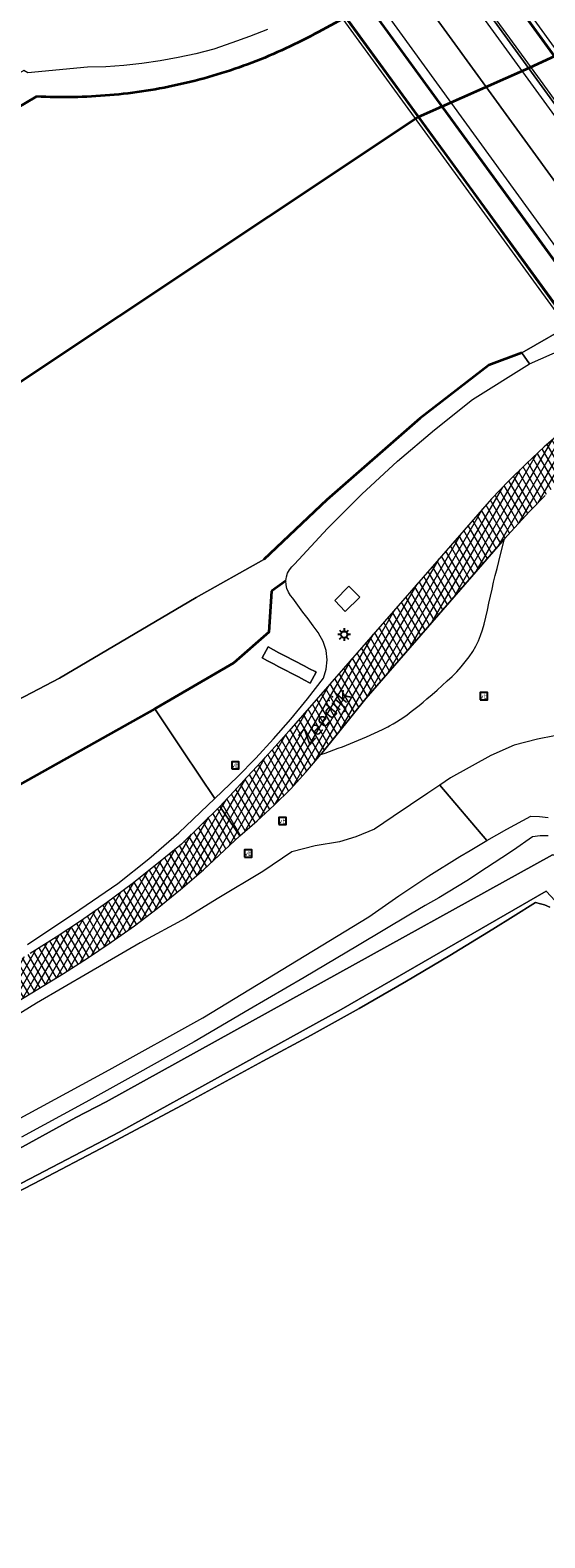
# Model space of a CAD drawing. Header units: metres. Extents: x 101608 to 104514, y 400798 to 405846.
# Tile 61 of 112: x 102791 to 102831, y 404199 to 404317. Entities that reach past the tile are written whole.
import ezdxf
from ezdxf.enums import TextEntityAlignment as Align

# ---------------------------------------------------------------- set-up
doc = ezdxf.new("R2010")
doc.units = ezdxf.units.M
for name, color, linetype, lineweight in [('B-WE-GK-BESCHOEIING-G', 130, 'GK-BESCHOEIING', 35), ('B-WE-GR-BOUWLAND-GV', 80, 'Continuous', 13), ('B-WE-GR-GRAS-GV', 60, 'Continuous', 13), ('B-WE-GW-TALUD_KRUIN-G', 90, 'Continuous', 18), ('B-WE-IE-MEUBILAIR_WEGMEUBILAIR-G', 7, 'Continuous', 18), ('B-WE-IE-MEUBILAIR_WEGMEUBILAIR-S', 7, 'Continuous', 25), ('B-WE-KL-ET_LS_OV_LICHTMAST-S', 190, 'Continuous', 25), ('B-WE-KW-KUNSTWERK_DEK-GV', 170, 'Continuous', 18), ('B-WE-OG-TERREIN_CULTUURSCHEIDING-GV', 7, 'Continuous', 18), ('B-WE-OG-TOPOGRAFIE-T18', 7, 'Continuous', 18), ('B-WE-OG-WATER-GV', 130, 'Continuous', 18), ('B-WE-OG-WATER_SLOOT-GV', 120, 'Continuous', 18), ('B-WE-VH-GESLOTENVERHARDING_ASFALT-A-500', 12, 'Continuous', 18), ('B-WE-VH-KANTVERHARDING-G', 60, 'Continuous', 18), ('B-WE-VH-VERHARDING_ASFALT-GV', 252, 'Continuous', 18), ('B-WE-VH-VERHARDING_BEDRIJFSVLOERPLAAT-GV', 252, 'Continuous', 18), ('B-WE-VH-VERHARDING_BETON-GV', 252, 'Continuous', 18), ('B-WE-VH-VERHARDING_GESLOTEN-GV', 252, 'Continuous', 18), ('B-WE-VH-VERHARDING_HALFVERHARDING-GV', 252, 'Continuous', 18), ('B-WE-VW-MARKERING_PICTOGRAM-G', 7, 'Continuous', 18), ('N-WE-KG-GRENS_GEMEENTE-G', 150, 'KG-GEMEENTE', 35)]:
    doc.layers.add(name, color=color, linetype=linetype, lineweight=lineweight)
doc.styles.add('NLCS-ISO', font='NLCS-ISO.ttf')
doc.styles.add('NLCS-ISO-ANNOTATIVE-T25', font='NLCS-ISO.ttf', dxfattribs={"height": 2.5})
doc.linetypes.add('GK-BESCHOEIING', pattern='A,30,-5,[1,NLCS.SHX,S=1,R=0,X=0,Y=0],-5', length=40)
doc.linetypes.add('KG-GEMEENTE', pattern='A,1,-2.25,[5,NLCS.SHX,S=1,R=0,X=0,Y=0],-2.25', length=5.5)
pattern_1 = [(60, (0, 0), (-0.4330127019, 0.25), []), (120, (0, 0), (-0.4330127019, -0.25), [])]

# ---------------------------------------------------------------- blocks, each defined once
blk = doc.blocks.new('SIE-WEG_VERKEERSBORD-SO')
at = {"color": 0, "linetype": 'ByBlock', "lineweight": -2}
blk.add_lwpolyline([(-1.125, -1.125), (1.125, -1.125), (1.125, 1.125), (-1.125, 1.125)], close=True, dxfattribs=at)
at = {"color": 0, "linetype": 'ByBlock', "lineweight": -2, "style": 'NLCS-ISO'}
blk.add_text('vb', height=1.5, dxfattribs=at).set_placement((0, 0), align=Align.MIDDLE_CENTER)
blk = doc.blocks.new('SKL-ET_OV_LICHTMAST-SO')
at = {"color": 0, "linetype": 'ByBlock', "lineweight": -2}
for points in [[(-1.25, 0), (-2, 0)], [(-1.41, 1.41), (-0.88, 0.88)], [(0, 2), (0, 1.25)], [(0.88, 0.88), (1.41, 1.41)], [(2, 0), (1.25, 0)], [(-1.41, -1.41), (-0.88, -0.88)], [(0, -1.25), (0, -2)], [(0.88, -0.88), (1.41, -1.41)]]:
    blk.add_lwpolyline(points, dxfattribs=at)
blk.add_circle((0, 0), 1, dxfattribs=at)

msp = doc.modelspace()

# ---------------------------------------------------------------- hatches: boundary and pattern name
at = {"layer": 'B-WE-VH-GESLOTENVERHARDING_ASFALT-A-500'}
h = msp.add_hatch(dxfattribs=at)
h.set_pattern_fill('AVH-ASFALT-SOD', color=256, scale=0.5, pattern_type=2)
h.set_pattern_definition(pattern_1)
h.paths.add_polyline_path([(102827.866, 404276.794), (102828.627, 404277.669), (102829.816, 404278.935), (102831.031, 404280.174), (102832.274, 404281.387), (102833.542, 404282.573), (102834.836, 404283.731), (102836.196, 404284.747), (102836.729, 404285.138), (102837.265, 404285.524), (102837.805, 404285.906), (102838.347, 404286.283), (102838.893, 404286.656), (102839.379, 404286.976), (102839.87, 404287.287), (102840.366, 404287.591), (102840.867, 404287.886), (102841.372, 404288.174), (102843.453, 404289.301), (102845.086, 404290.193), (102845.48, 404290.401), (102845.877, 404290.603), (102846.276, 404290.8), (102846.678, 404290.992), (102847.083, 404291.178), (102847.841, 404291.508), (102848.603, 404291.829), (102849.368, 404292.142), (102850.137, 404292.446), (102850.909, 404292.741), (102852.811, 404293.447), (102854.22, 404293.922), (102859.292, 404295.63), (102875, 404300.699), (102882.103, 404302.991), (102881.162, 404305.658), (102855.93, 404297.559), (102851.184, 404295.854), (102846.865, 404293.989), (102846.82, 404293.965), (102844.79, 404292.886), (102844.625, 404292.798), (102838.526, 404289.555), (102838.376, 404289.476), (102836.447, 404288.45), (102836.376, 404288.412), (102836.345, 404288.389), (102835.847, 404288.016), (102835.352, 404287.638), (102834.861, 404287.256), (102834.373, 404286.87), (102833.889, 404286.479), (102832.41, 404285.244), (102830.964, 404283.969), (102829.552, 404282.656), (102828.177, 404281.306), (102826.838, 404279.92), (102811.026, 404261.774), (102809.957, 404260.592), (102808.883, 404259.414), (102807.805, 404258.24), (102806.723, 404257.071), (102805.636, 404255.905), (102807.183, 404253.614), (102808.553, 404254.773), (102809.874, 404255.987), (102811.143, 404257.256), (102812.357, 404258.577), (102813.516, 404259.947), (102817.026, 404264.339)])
h = msp.add_hatch(dxfattribs=at)
h.set_pattern_fill('AVH-ASFALT-SOD', color=256, scale=0.5, pattern_type=2)
h.set_pattern_definition(pattern_1)
h.paths.add_polyline_path([(102714.045, 404201.894), (102718.802, 404203.902), (102731.088, 404209.438), (102743.238, 404215.269), (102747.521, 404217.393), (102751.781, 404219.562), (102755.706, 404221.612), (102759.611, 404223.701), (102763.949, 404226.018), (102768.263, 404228.376), (102773.021, 404231.039), (102777.75, 404233.753), (102780.635, 404235.319), (102783.499, 404236.923), (102786.342, 404238.563), (102789.897, 404240.683), (102793.416, 404242.86), (102795.298, 404244.051), (102797.146, 404245.294), (102798.958, 404246.588), (102800.733, 404247.933), (102802.568, 404249.409), (102804.359, 404250.939), (102807.183, 404253.614), (102805.636, 404255.905), (102802.629, 404252.964), (102800.726, 404251.379), (102798.779, 404249.847), (102796.79, 404248.371), (102794.834, 404247.001), (102792.843, 404245.685), (102790.816, 404244.423), (102788.756, 404243.216), (102783.917, 404240.362), (102779.048, 404237.56), (102775.217, 404235.404), (102771.368, 404233.28), (102767.502, 404231.188), (102761.219, 404227.803), (102754.904, 404224.475), (102748.4, 404221.124), (102741.865, 404217.834), (102739.37, 404216.515), (102736.854, 404215.237), (102734.317, 404214), (102731.761, 404212.803), (102729.186, 404211.648), (102723.975, 404209.309), (102718.742, 404207.02), (102713.486, 404204.782), (102712.432, 404204.345)])

# ---------------------------------------------------------------- linework, layer by layer
at = {"layer": 'B-WE-GK-BESCHOEIING-G'}
for points in [[(102813.32, 404316.37, -0.03463), (102808.136, 404313.977)], [(102808.136, 404313.977, -0.0347977), (102802.672, 404312.323)], [(102802.672, 404312.323, -0.0347322), (102797.032, 404311.439)], [(102797.032, 404311.439, -0.0345149), (102791.324, 404311.342)]]:
    msp.add_lwpolyline(points, format="xyb", dxfattribs=at)
at = {"layer": 'B-WE-GK-BESCHOEIING-G', "flags": 128}
for points in [[(102815.234, 404317.405), (102813.32, 404316.37)], [(102791.324, 404311.342), (102788.216, 404309.53)], [(102829.22, 404291.311), (102826.628, 404290.366), (102821.245, 404286.192), (102813.994, 404279.836), (102809.076, 404275.177)], [(102810.795, 404273.519), (102809.675, 404272.712)], [(102809.675, 404272.712), (102809.447, 404269.497), (102806.728, 404267.126), (102800.682, 404263.596), (102800.566, 404263.532), (102765.471, 404243.859), (102758.42, 404240.103), (102751.341, 404236.399), (102744.235, 404232.748), (102737.103, 404229.148), (102729.944, 404225.602), (102725.23, 404223.328), (102720.482, 404221.127), (102715.7, 404218.998), (102710.887, 404216.943), (102706.043, 404214.961), (102705.568, 404214.771)]]:
    msp.add_lwpolyline(points, dxfattribs=at)
at = {"layer": 'B-WE-GR-BOUWLAND-GV', "flags": 128}
for points in [[(102813.715, 404265.919), (102813.934, 404266.622), (102814.006, 404267.356), (102813.928, 404268.088), (102813.704, 404268.79), (102813.342, 404269.432), (102813.327, 404269.452), (102813.312, 404269.471), (102812.913, 404270.004), (102812.517, 404270.539), (102812.123, 404271.076), (102811.732, 404271.614), (102811.343, 404272.155), (102811.143, 404272.382), (102810.984, 404272.64), (102810.871, 404272.92), (102810.807, 404273.216), (102810.795, 404273.519), (102809.675, 404272.712), (102809.447, 404269.497), (102806.728, 404267.126), (102800.682, 404263.596), (102800.566, 404263.532), (102802.803, 404260.176), (102805.232, 404256.506), (102807.002, 404258.22), (102808.436, 404259.678), (102809.826, 404261.178), (102811.169, 404262.719), (102812.466, 404264.3)], [(102809.366, 404267.273), (102808.943, 404267.496), (102809.395, 404268.355), (102809.811, 404268.136), (102810.246, 404267.907), (102810.715, 404267.66), (102812.21, 404266.873), (102812.63, 404266.652), (102813.064, 404266.424), (102813.142, 404266.383), (102812.69, 404265.524), (102812.638, 404265.551), (102812.234, 404265.764), (102811.768, 404266.009), (102810.243, 404266.812), (102809.817, 404267.036)]]:
    msp.add_lwpolyline(points, close=True, dxfattribs=at)
msp.add_lwpolyline([(102790.617, 404245.126), (102794.715, 404247.849), (102797.681, 404249.885), (102800.079, 404251.806), (102802.436, 404253.839), (102805.232, 404256.506), (102802.803, 404260.176), (102800.566, 404263.532), (102765.471, 404243.859)], dxfattribs=at)
at = {"layer": 'B-WE-GR-GRAS-GV'}
msp.add_lwpolyline([(102831.385, 404248.029), (102830.97, 404248.214), (102830.675, 404248.304), (102830.269, 404248.385), (102828.544, 404247.305), (102826.942, 404246.303), (102823.59, 404244.262), (102820.213, 404242.263), (102816.499, 404240.128), (102812.756, 404238.044), (102808.985, 404236.01), (102802.679, 404232.569), (102796.344, 404229.184), (102791.684, 404226.739), (102787.007, 404224.323)], dxfattribs=at)
at = {"layer": 'B-WE-GW-TALUD_KRUIN-G', "flags": 128}
msp.add_lwpolyline([(102831.753, 404261.408), (102830.433, 404261.152), (102828.617, 404260.679), (102826.795, 404259.888), (102823.637, 404258.126), (102822.799, 404257.559), (102826.481, 404253.233), (102828.04, 404254.123), (102829.907, 404255.143), (102830.586, 404255.124), (102831.26, 404255.042)], dxfattribs=at)
at = {"layer": 'B-WE-IE-MEUBILAIR_WEGMEUBILAIR-G', "flags": 128}
for points in [[(102853.345, 404284.971), (102843.864, 404297.954), (102833.508, 404312.184), (102822.176, 404327.774), (102815.259, 404337.279)], [(102813.464, 404336.29), (102821.5, 404325.892), (102821.189, 404325.59), (102830.632, 404312.613), (102839.976, 404299.693), (102851.465, 404283.974)], [(102804.918, 404331.869), (102813.802, 404319.733), (102825.111, 404304.195), (102836.338, 404288.727), (102843.087, 404279.444)], [(102806.886, 404332.807), (102816.634, 404319.322), (102827.925, 404303.806), (102844.898, 404280.509)]]:
    msp.add_lwpolyline(points, dxfattribs=at)
at = {"layer": 'B-WE-KW-KUNSTWERK_DEK-GV', "flags": 128}
msp.add_lwpolyline([(102815.65, 404337.381), (102815.228, 404337.224), (102813.286, 404336.196), (102806.807, 404332.766), (102805.084, 404331.853), (102804.807, 404331.738), (102842.927, 404279.327), (102843.15, 404279.587), (102844.837, 404280.477), (102851.312, 404283.894), (102853.29, 404284.937), (102853.536, 404285.185)], close=True, dxfattribs=at)
at = {"layer": 'B-WE-OG-TERREIN_CULTUURSCHEIDING-GV', "flags": 128}
msp.add_lwpolyline([(102789.461, 404231.25), (102796.988, 404235.332), (102804.294, 404239.384), (102817.272, 404247.288), (102819.597, 404248.91), (102821.961, 404250.474), (102824.364, 404251.978), (102825.173, 404252.461), (102826.481, 404253.233), (102822.799, 404257.559), (102821.882, 404256.938), (102819.174, 404255.106), (102817.714, 404254.122), (102816.257, 404253.521), (102814.962, 404253.137), (102813.081, 404252.834), (102811.257, 404252.352), (102808.994, 404250.831), (102805.436, 404248.675), (102802.975, 404247.18), (102799.402, 404245.239), (102795.439, 404242.924), (102791.319, 404240.547), (102786.462, 404237.533)], dxfattribs=at)
at = {"layer": 'B-WE-OG-WATER-GV', "flags": 128}
for points in [[(102829.253, 404325.025), (102825.936, 404323.21), (102825.701, 404323.082), (102815.234, 404317.405), (102813.32, 404316.37)], [(102755.081, 404246.009), (102793.124, 404265.924), (102803.797, 404272.207), (102809.076, 404275.177), (102813.994, 404279.836), (102821.245, 404286.192), (102826.628, 404290.366), (102829.22, 404291.311), (102833.545, 404293.816)]]:
    msp.add_lwpolyline(points, dxfattribs=at)
at = {"layer": 'B-WE-OG-WATER-GV'}
for points in [[(102813.32, 404316.37, -0.03463), (102808.136, 404313.977)], [(102808.136, 404313.977, -0.0347977), (102802.672, 404312.323)], [(102802.672, 404312.323, -0.0347322), (102797.032, 404311.439)], [(102797.032, 404311.439, -0.0345149), (102791.324, 404311.342)]]:
    msp.add_lwpolyline(points, format="xyb", dxfattribs=at)
msp.add_lwpolyline([(102791.324, 404311.342), (102788.216, 404309.53), (102759.716, 404293.636), (102721.59, 404274.341), (102696.06, 404262.649), (102678.915, 404255.264)], dxfattribs=at)
at = {"layer": 'B-WE-OG-WATER_SLOOT-GV', "flags": 128}
for points in [[(102809.344, 404316.583), (102807.961, 404316.036), (102806.564, 404315.524), (102805.155, 404315.048), (102803.769, 404314.685), (102802.371, 404314.375), (102800.962, 404314.118), (102799.556, 404313.916), (102798.143, 404313.766), (102796.726, 404313.669), (102795.306, 404313.625), (102790.633, 404313.192), (102790.327, 404313.375), (102788.804, 404312.477), (102787.378, 404311.635), (102773.82, 404303.832), (102746.706, 404290.079), (102720.577, 404276.351), (102688.378, 404261.682), (102677.538, 404257.356)], [(102813.32, 404316.37), (102815.234, 404317.405)], [(102678.915, 404255.264), (102696.06, 404262.649), (102721.59, 404274.341), (102759.716, 404293.636), (102788.216, 404309.53), (102791.324, 404311.342)], [(102833.545, 404293.816), (102829.22, 404291.311), (102829.81, 404290.474), (102834.453, 404292.51)], [(102765.471, 404243.859), (102800.566, 404263.532), (102800.682, 404263.596), (102806.728, 404267.126), (102809.447, 404269.497), (102809.675, 404272.712), (102810.795, 404273.519), (102810.835, 404273.819), (102810.925, 404274.108), (102811.063, 404274.378), (102811.244, 404274.62), (102811.464, 404274.828), (102814.043, 404277.603), (102816.725, 404280.278), (102819.506, 404282.85), (102822.382, 404285.315), (102825.349, 404287.67), (102829.81, 404290.474), (102829.22, 404291.311), (102826.628, 404290.366), (102821.245, 404286.192), (102813.994, 404279.836), (102809.076, 404275.177), (102803.797, 404272.207), (102793.124, 404265.924), (102755.081, 404246.009)], [(102831.253, 404253.604), (102830.64, 404253.609), (102830.031, 404253.535), (102828.551, 404252.497), (102827.634, 404251.878), (102827.053, 404251.486), (102826.456, 404251.101), (102824.906, 404250.102), (102822.725, 404248.771), (102821.65, 404248.151), (102820.511, 404247.495), (102816.371, 404245.014), (102812.22, 404242.552), (102807.925, 404240.03), (102803.618, 404237.527), (102799.397, 404235.149), (102795.16, 404232.797), (102790.154, 404230.063)], [(102776.1, 404221.567), (102794.398, 404231.602), (102796.747, 404232.842), (102812.322, 404241.444), (102831.605, 404252.112), (102832.783, 404251.945), (102848.017, 404235.436), (102862.831, 404217.626), (102877.858, 404198.528), (102892.547, 404181.068), (102911.07, 404157.816)], [(102911.07, 404157.816), (102892.547, 404181.068), (102877.858, 404198.528), (102862.831, 404217.626), (102848.017, 404235.436), (102832.783, 404251.945), (102831.605, 404252.112), (102812.322, 404241.444), (102796.747, 404232.842), (102794.398, 404231.602), (102776.1, 404221.567)], [(102920.373, 404139.964), (102904.555, 404159.669), (102885.556, 404182.926), (102873.194, 404198.41), (102856.224, 404219.292), (102839.332, 404239.477), (102833.935, 404246.237), (102831.107, 404249.29), (102815.104, 404240.046), (102797.763, 404230.471), (102772.679, 404217.367)], [(102772.679, 404217.367), (102797.763, 404230.471), (102815.104, 404240.046), (102831.107, 404249.29), (102833.935, 404246.237), (102839.332, 404239.477), (102856.224, 404219.292), (102873.194, 404198.41), (102885.556, 404182.926), (102904.555, 404159.669), (102920.373, 404139.964)], [(102787.007, 404224.323), (102791.684, 404226.739), (102796.344, 404229.184), (102802.679, 404232.569), (102808.985, 404236.01), (102812.756, 404238.044), (102816.499, 404240.128), (102820.213, 404242.263), (102823.59, 404244.262), (102826.942, 404246.303), (102828.544, 404247.305), (102830.269, 404248.385), (102830.675, 404248.304), (102830.97, 404248.214), (102831.385, 404248.029)]]:
    msp.add_lwpolyline(points, dxfattribs=at)
at = {"layer": 'B-WE-OG-WATER_SLOOT-GV'}
for points in [[(102808.136, 404313.977, 0.03463), (102813.32, 404316.37)], [(102802.672, 404312.323, 0.0347977), (102808.136, 404313.977)], [(102797.032, 404311.439, 0.0347322), (102802.672, 404312.323)], [(102791.324, 404311.342, 0.0345149), (102797.032, 404311.439)]]:
    msp.add_lwpolyline(points, format="xyb", dxfattribs=at)
at = {"layer": 'B-WE-VH-KANTVERHARDING-G', "flags": 128}
for points in [[(102832.41, 404285.244), (102830.964, 404283.969), (102829.552, 404282.656), (102828.177, 404281.306), (102826.838, 404279.92), (102811.026, 404261.774), (102809.957, 404260.592), (102808.883, 404259.414), (102807.805, 404258.24), (102806.723, 404257.071), (102805.636, 404255.905), (102807.183, 404253.614), (102808.553, 404254.773), (102809.874, 404255.987), (102811.143, 404257.256), (102812.357, 404258.577), (102813.516, 404259.947), (102817.026, 404264.339), (102827.866, 404276.794), (102828.627, 404277.669), (102829.816, 404278.935), (102831.031, 404280.174)], [(102789.897, 404240.683), (102793.416, 404242.86), (102795.298, 404244.051), (102797.146, 404245.294), (102798.958, 404246.588), (102800.733, 404247.933), (102802.568, 404249.409), (102804.359, 404250.939), (102807.183, 404253.614), (102805.636, 404255.905), (102802.629, 404252.964), (102800.726, 404251.379), (102798.779, 404249.847), (102796.79, 404248.371), (102794.834, 404247.001), (102792.843, 404245.685), (102790.816, 404244.423)]]:
    msp.add_lwpolyline(points, dxfattribs=at)
at = {"layer": 'B-WE-VH-VERHARDING_ASFALT-GV', "flags": 128}
for points in [[(102815.228, 404337.224), (102813.286, 404336.196), (102851.312, 404283.894), (102853.29, 404284.937), (102842.917, 404299.063), (102825.465, 404323.116)], [(102813.286, 404336.196), (102810.126, 404334.523), (102848.126, 404282.212), (102851.312, 404283.894)], [(102810.126, 404334.523), (102806.807, 404332.766), (102844.837, 404280.477), (102848.126, 404282.212)], [(102806.807, 404332.766), (102805.084, 404331.853), (102843.15, 404279.587), (102844.837, 404280.477)]]:
    msp.add_lwpolyline(points, close=True, dxfattribs=at)
msp.add_lwpolyline([(102789.897, 404240.683), (102793.416, 404242.86), (102795.298, 404244.051), (102797.146, 404245.294), (102798.958, 404246.588), (102800.733, 404247.933), (102802.568, 404249.409), (102804.359, 404250.939), (102807.183, 404253.614), (102805.636, 404255.905), (102802.629, 404252.964), (102800.726, 404251.379), (102798.779, 404249.847), (102796.79, 404248.371), (102794.834, 404247.001), (102792.843, 404245.685), (102790.816, 404244.423)], dxfattribs=at)
at = {"layer": 'B-WE-VH-VERHARDING_BEDRIJFSVLOERPLAAT-GV', "flags": 128}
msp.add_lwpolyline([(102815.427, 404271.13), (102816.559, 404272.244), (102815.706, 404273.096), (102814.612, 404271.978)], close=True, dxfattribs=at)
at = {"layer": 'B-WE-VH-VERHARDING_BETON-GV', "flags": 128}
for points in [[(102815.228, 404337.224), (102825.465, 404323.116), (102842.917, 404299.063), (102853.29, 404284.937), (102853.536, 404285.185), (102815.65, 404337.381)], [(102805.084, 404331.853), (102804.807, 404331.738), (102842.927, 404279.327), (102843.15, 404279.587)]]:
    msp.add_lwpolyline(points, close=True, dxfattribs=at)
at = {"layer": 'B-WE-VH-VERHARDING_GESLOTEN-GV', "flags": 128}
msp.add_lwpolyline([(102832.41, 404285.244), (102830.964, 404283.969), (102829.552, 404282.656), (102828.177, 404281.306), (102826.838, 404279.92), (102811.026, 404261.774), (102809.957, 404260.592), (102808.883, 404259.414), (102807.805, 404258.24), (102806.723, 404257.071), (102805.636, 404255.905), (102807.183, 404253.614), (102808.553, 404254.773), (102809.874, 404255.987), (102811.143, 404257.256), (102812.357, 404258.577), (102813.516, 404259.947), (102817.026, 404264.339), (102827.866, 404276.794), (102828.627, 404277.669), (102829.816, 404278.935), (102831.031, 404280.174)], dxfattribs=at)
msp.add_lwpolyline([(102810.246, 404267.907), (102809.811, 404268.136), (102809.395, 404268.355), (102808.943, 404267.496), (102809.366, 404267.273), (102809.817, 404267.036), (102810.243, 404266.812), (102811.768, 404266.009), (102812.234, 404265.764), (102812.638, 404265.551), (102812.69, 404265.524), (102813.142, 404266.383), (102813.064, 404266.424), (102812.63, 404266.652), (102812.21, 404266.873), (102810.715, 404267.66)], close=True, dxfattribs=at)
at = {"layer": 'B-WE-VH-VERHARDING_HALFVERHARDING-GV', "flags": 128}
msp.add_lwpolyline([(102825.391, 404268.011), (102825.615, 404268.412), (102825.814, 404268.825), (102825.989, 404269.25), (102826.137, 404269.684), (102826.259, 404270.127), (102826.39, 404270.672), (102826.518, 404271.217), (102826.642, 404271.764), (102826.763, 404272.311), (102826.88, 404272.859), (102827.007, 404273.402), (102827.137, 404273.944), (102827.27, 404274.485), (102827.405, 404275.026), (102827.544, 404275.566), (102827.866, 404276.794), (102817.026, 404264.339), (102813.516, 404259.947), (102813.856, 404260.067), (102814.195, 404260.188), (102814.533, 404260.312), (102814.87, 404260.438), (102815.207, 404260.566), (102815.841, 404260.81), (102816.47, 404261.066), (102817.094, 404261.332), (102817.714, 404261.611), (102818.328, 404261.9), (102818.437, 404261.954), (102818.545, 404262.01), (102818.652, 404262.066), (102818.759, 404262.123), (102818.866, 404262.181), (102819.153, 404262.344), (102819.435, 404262.514), (102819.714, 404262.69), (102819.988, 404262.873), (102820.258, 404263.062), (102820.575, 404263.3), (102820.888, 404263.544), (102821.197, 404263.792), (102821.502, 404264.046), (102821.803, 404264.304), (102822.204, 404264.644), (102822.601, 404264.989), (102822.992, 404265.339), (102823.379, 404265.695), (102823.76, 404266.057), (102824.122, 404266.416), (102824.467, 404266.792), (102824.794, 404267.184), (102825.102, 404267.59)], close=True, dxfattribs=at)
at = {"layer": 'B-WE-VW-MARKERING_PICTOGRAM-G', "flags": 128}
for points in [[(102850.823, 404283.636), (102812.806, 404335.942)], [(102810.126, 404334.523), (102848.126, 404282.212)], [(102807.495, 404333.13), (102813.473, 404324.946), (102842.083, 404285.478), (102845.5, 404280.827)]]:
    msp.add_lwpolyline(points, dxfattribs=at)
at = {"layer": 'N-WE-KG-GRENS_GEMEENTE-G', "flags": 128}
msp.add_lwpolyline([(103037.399, 404695.767), (103032.097, 404688.242), (103024.919, 404674.691), (103018.448, 404656.908), (103012.898, 404638.232), (103001.909, 404581.539), (102992.163, 404533.414), (102985.277, 404500.512), (102980.815, 404480.159), (102972.407, 404453.179), (102963.93, 404427.37), (102957.532, 404420.505), (102941.873, 404402.708), (102929.719, 404388.481), (102921.035, 404378.316), (102903.127, 404360.054), (102884.892, 404345.254), (102868.884, 404333.764), (102850.844, 404323.319), (102829.749, 404313.543), (102821.117, 404309.728), (102774.361, 404278.601), (102709.921, 404243.166), (102672.512, 404227.334), (102612.461, 404209.415), (102575.29, 404199.412), (102511.636, 404182.284), (102450.369, 404174.043), (102385.985, 404170.901), (102324.798, 404177.315), (102270.512, 404184.577), (102237.945, 404192.108), (102193.056, 404206.274)], dxfattribs=at)

# ---------------------------------------------------------------- block references
at = {"layer": 'B-WE-IE-MEUBILAIR_WEGMEUBILAIR-S', "xscale": 0.25, "yscale": 0.25, "zscale": 0.25}
for p in [(102826.239, 404264.513), (102806.844, 404259.113), (102810.518, 404254.757), (102807.847, 404252.222)]:
    msp.add_blockref('SIE-WEG_VERKEERSBORD-SO', p, dxfattribs=at)
at = {"layer": 'B-WE-KL-ET_LS_OV_LICHTMAST-S', "xscale": 0.25, "yscale": 0.25, "zscale": 0.25}
msp.add_blockref('SKL-ET_OV_LICHTMAST-SO', (102815.335, 404269.32), dxfattribs=at)

# ---------------------------------------------------------------- texts
at = {"layer": 'B-WE-OG-TOPOGRAFIE-T18', "style": 'NLCS-ISO-ANNOTATIVE-T25'}
msp.add_text('Zeedijk', height=1.25, rotation=49.5, dxfattribs=at).set_placement((102813.96, 404262.831), align=Align.MIDDLE)

doc.saveas('drawing.dxf')
